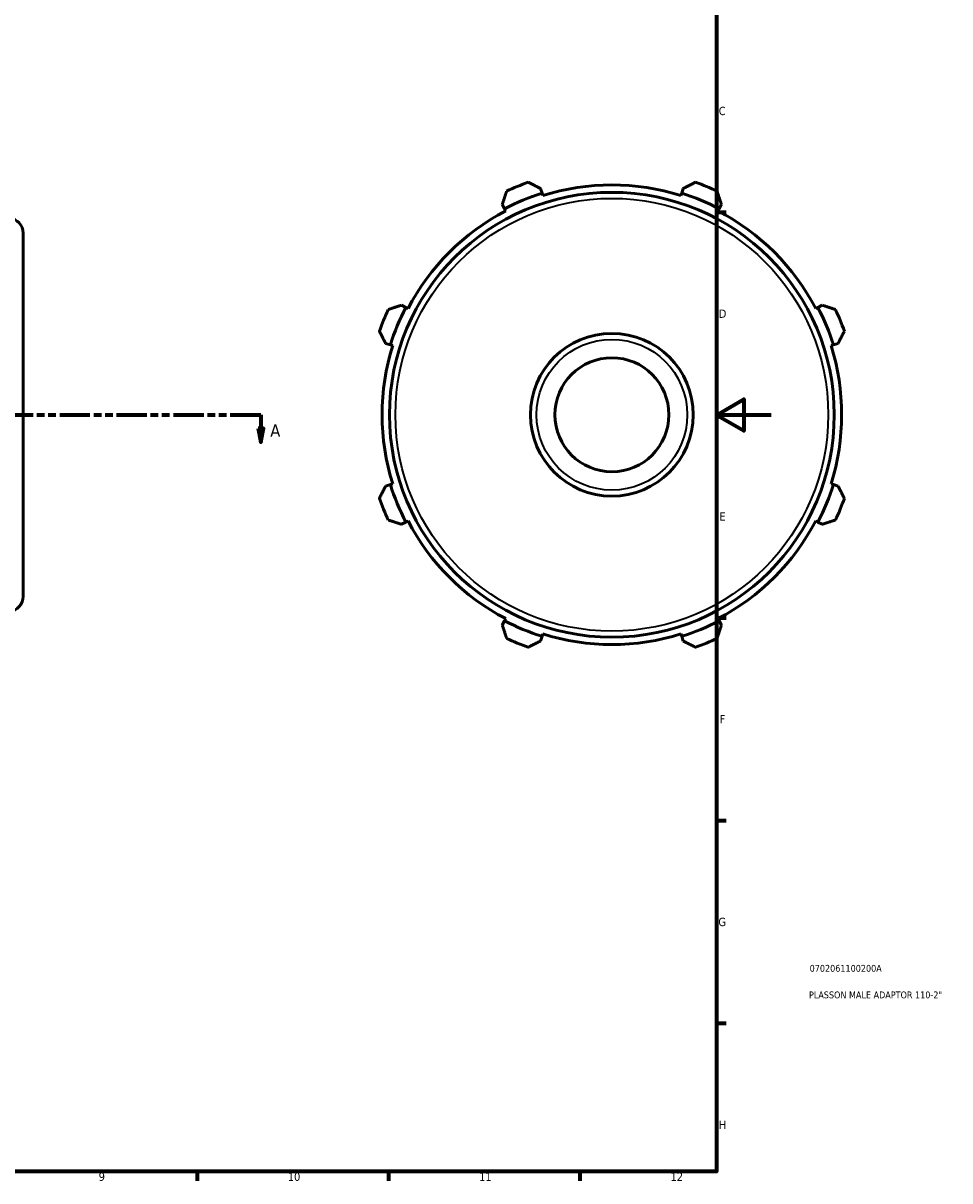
# Model space of a CAD drawing. Header units: millimetres. Extents: x -9 to 945, y -61 to 942.
# Tile 3 of 6: x 567 to 906, y 17 to 441. Entities that reach past the tile are written whole.
import ezdxf

# ---------------------------------------------------------------- set-up
doc = ezdxf.new("R2010")
doc.units = ezdxf.units.MM
doc.linetypes.add('DOUBLE_DASH_CHAIN', pattern=[1.2403, 0.6614, -0.0827, 0.1654, -0.0827, 0.1654, -0.0827])
for name, color, linetype, lineweight in [('Border (ANSI)', 7, 'Continuous', 70), ('Section Line (ANSI)', 7, 'DOUBLE_DASH_CHAIN', 70), ('Title (ISO)', 7, 'Continuous', 50), ('Visible (ANSI)', 7, 'Continuous', 50), ('Visible Narrow (ANSI)', 7, 'Continuous', 35)]:
    doc.layers.add(name, color=color, linetype=linetype, lineweight=lineweight)
doc.styles.add('Label Text (ANSI)', font='tahoma.ttf')
doc.styles.add('Note Text (ANSI)', font='tahoma.ttf')
doc.styles.add('Note Text (ISO)', font='tahoma.ttf')

# ---------------------------------------------------------------- blocks, each defined once
blk = doc.blocks.new('Borders Default Border')
at = {"layer": 'Border (ANSI)'}
for p, q in [((821, 371.25), (824.45, 371.25)), ((821, 222.75), (824.45, 222.75)), ((821, 148.5), (824.45, 148.5)), ((821, 74.25), (824.45, 74.25)), ((630.75, 20), (630.75, 16.55)), ((700.83, 20), (700.83, 16.55)), ((770.92, 20), (770.92, 16.55))]:
    blk.add_line(p, q, dxfattribs=at)
at = {"layer": 'Border (ANSI)', "flags": 128}
for points in [[(20, 20), (20, 574), (821, 574), (821, 20), (20, 20)], [(841, 297), (821, 297), (831, 302.77), (831, 291.23), (821, 297)]]:
    blk.add_lwpolyline(points, dxfattribs=at)
at = {"layer": 'Border (ANSI)', "attachment_point": 7, "style": 'Note Text (ANSI)'}
for s, insert, char_height in [('C', (821.8, 406.8), 3.05), ('D', (821.81, 332.6), 3.05), ('E', (822.05, 258.35), 3.05), ('F', (822.14, 184.1), 3.05), ('G', (821.66, 109.79), 3.05), ('H', (821.81, 35.6), 3.05), ('9', (594.7, 16.49), 3.05), ('10', (663.96, 16.49), 3.048), ('11', (734.04, 16.55), 3.048), ('12', (804.13, 16.55), 3.048)]:
    blk.add_mtext(s, dxfattribs=dict(at, insert=insert, char_height=char_height))
blk = doc.blocks.new('Title Blocks ISO')
at = {"layer": 'Title (ISO)', "color": 232, "true_color": 0xca0064, "style": 'Note Text (ISO)'}
for tag, p in [('PART_NUMBER_001', (34.08, 73.13)), ('DESCRIPTION_001', (33.84, 63.4))]:
    blk.add_attdef(tag, p, '', height=2.5, dxfattribs=at)
blk = doc.blocks.new('2dTransSection0')
at = {"layer": 'Section Line (ANSI)', "linetype": 'DOUBLE_DASH_CHAIN', "ltscale": 16.783997}
blk.add_line((205.7, 297.11), (654.07, 297.11), dxfattribs=at)
at = {"layer": 'Section Line (ANSI)', "linetype": 'Continuous'}
for p, q in [((205.7, 297.11), (216.91, 297.11)), ((205.7, 297.11), (205.7, 292.11)), ((642.86, 297.11), (654.07, 297.11)), ((654.07, 297.11), (654.07, 292.11)), ((204.7, 292.11), (205.7, 287.11)), ((206.7, 292.11), (204.7, 292.11)), ((205.7, 292.11), (205.7, 287.11)), ((205.7, 287.11), (206.7, 292.11)), ((653.07, 292.11), (654.07, 287.11)), ((655.07, 292.11), (653.07, 292.11)), ((654.07, 292.11), (654.07, 287.11)), ((654.07, 287.11), (655.07, 292.11))]:
    blk.add_line(p, q, dxfattribs=at)
at = {"layer": 'Section Line (ANSI)', "linetype": 'Continuous', "flags": 128}
for points in [[(204.7, 292.11), (205.7, 287.11), (206.7, 292.11), (204.7, 292.11)], [(653.07, 292.11), (654.07, 287.11), (655.07, 292.11), (653.07, 292.11)]]:
    blk.add_lwpolyline(points, dxfattribs=at)
at = {"layer": 'Section Line (ANSI)'}
for points in [[(204.7, 292.11), (205.7, 287.11), (206.7, 292.11), (204.7, 292.11)], [(653.07, 292.11), (654.07, 287.11), (655.07, 292.11), (653.07, 292.11)]]:
    blk.add_solid(points, dxfattribs=at)
at = {"layer": 'Section Line (ANSI)', "char_height": 4.57, "attachment_point": 7, "style": 'Label Text (ANSI)'}
for insert in [(198.33, 289.04), (657.54, 289.04)]:
    blk.add_mtext('A', dxfattribs=dict(at, insert=insert))

msp = doc.modelspace()

# ---------------------------------------------------------------- linework, layer by layer
at = {"layer": 'Visible (ANSI)'}
for p, q in [((757.063, 378.241), (756.519, 379.967)), ((757.336, 377.378), (757.063, 378.241)), ((808.226, 378.241), (807.953, 377.378)), ((808.77, 379.967), (808.226, 378.241)), ((742.528, 374.172), (743.364, 372.566)), ((821.925, 372.566), (822.761, 374.172)), ((743.364, 372.566), (743.781, 371.763)), ((821.508, 371.763), (821.925, 372.566)), ((567.031, 363.656), (567.031, 230.56)), ((707.187, 336.389), (705.581, 337.225)), ((707.989, 335.971), (707.187, 336.389)), ((858.103, 336.389), (857.3, 335.971)), ((859.708, 337.225), (858.103, 336.389)), ((699.786, 323.233), (701.512, 322.689)), ((701.512, 322.689), (702.375, 322.417)), ((862.914, 322.417), (863.777, 322.689)), ((863.777, 322.689), (865.503, 323.233)), ((701.512, 271.527), (699.786, 270.983)), ((702.375, 271.799), (701.512, 271.527)), ((863.777, 271.527), (862.914, 271.799)), ((865.503, 270.983), (863.777, 271.527)), ((705.581, 256.991), (707.187, 257.827)), ((707.187, 257.827), (707.989, 258.245)), ((857.3, 258.245), (858.103, 257.827)), ((858.103, 257.827), (859.708, 256.991)), ((743.364, 221.65), (742.528, 220.045)), ((743.781, 222.453), (743.364, 221.65)), ((821.925, 221.65), (821.508, 222.453)), ((822.761, 220.045), (821.925, 221.65)), ((757.063, 215.975), (757.336, 216.839)), ((807.953, 216.839), (808.226, 215.975)), ((756.519, 214.249), (757.063, 215.975)), ((808.226, 215.975), (808.77, 214.249))]:
    msp.add_line(p, q, dxfattribs=at)
for radius in [81.45, 29.807, 20.865]:
    msp.add_circle((782.645, 297.108), radius, dxfattribs=at)
for centre, radius, start, end in [((782.645, 297.108), 90.5, 109.79198, 115.20802), ((782.645, 297.108), 90.5, 64.79198, 70.20802), ((782.645, 297.108), 85.07, 107.5, 117.5), ((782.645, 297.108), 84.165, 72.5, 107.5), ((782.645, 297.108), 85.07, 62.5, 72.5), ((561.531, 363.656), 5.5, 0, 84), ((782.645, 297.108), 84.165, 117.5, 152.5), ((782.645, 297.108), 84.165, 27.5, 62.5), ((782.645, 297.108), 90.5, 154.79198, 160.20802), ((782.645, 297.108), 85.07, 152.5, 162.5), ((782.645, 297.108), 85.07, 17.5, 27.5), ((782.645, 297.108), 90.5, 19.79198, 25.20802), ((782.645, 297.108), 84.165, 162.5, 197.5), ((782.645, 297.108), 84.165, 342.5, 17.5), ((782.645, 297.108), 85.07, 197.5, 207.5), ((782.645, 297.108), 85.07, 332.5, 342.5), ((782.645, 297.108), 90.5, 199.79198, 205.20802), ((782.645, 297.108), 90.5, 334.79198, 340.20802), ((782.645, 297.108), 84.165, 207.5, 242.5), ((782.645, 297.108), 84.165, 297.5, 332.5), ((561.531, 230.56), 5.5, 276, 0), ((782.645, 297.108), 85.07, 242.5, 252.5), ((782.645, 297.108), 85.07, 287.5, 297.5), ((782.645, 297.108), 84.165, 252.5, 287.5), ((782.645, 297.108), 90.5, 244.79198, 250.20802), ((782.645, 297.108), 90.5, 289.79198, 295.20802)]:
    msp.add_arc(centre, radius, start, end, dxfattribs=at)
for points, weights in [([(756.519, 379.967), (754.306, 381.091), (752.001, 382.262)], [1.00576558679, 1.0110130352, 1.01545823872]), ([(813.288, 382.262), (810.983, 381.091), (808.77, 379.967)], [1.01545823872, 1.0110130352, 1.00576558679]), ([(744.1, 378.99), (743.298, 376.531), (742.528, 374.172)], [1.01545823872, 1.0110130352, 1.00576558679]), ([(822.761, 374.172), (821.991, 376.531), (821.189, 378.99)], [1.00576558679, 1.0110130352, 1.01545823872]), ([(705.581, 337.225), (703.221, 336.455), (700.763, 335.653)], [1.00576558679, 1.0110130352, 1.01545823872]), ([(864.526, 335.653), (862.068, 336.455), (859.708, 337.225)], [1.01545823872, 1.0110130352, 1.00576558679]), ([(697.491, 327.752), (698.661, 325.447), (699.786, 323.233)], [1.01545823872, 1.0110130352, 1.00576558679]), ([(865.503, 323.233), (866.628, 325.447), (867.799, 327.752)], [1.00576558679, 1.0110130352, 1.01545823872]), ([(699.786, 270.983), (698.661, 268.77), (697.491, 266.464)], [1.00576558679, 1.0110130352, 1.01545823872]), ([(867.799, 266.464), (866.628, 268.77), (865.503, 270.983)], [1.01545823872, 1.0110130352, 1.00576558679]), ([(700.763, 258.564), (703.221, 257.761), (705.581, 256.991)], [1.01545823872, 1.0110130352, 1.00576558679]), ([(859.708, 256.991), (862.068, 257.761), (864.526, 258.564)], [1.00576558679, 1.0110130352, 1.01545823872]), ([(742.528, 220.045), (743.298, 217.685), (744.1, 215.227)], [1.00576558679, 1.0110130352, 1.01545823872]), ([(821.189, 215.227), (821.991, 217.685), (822.761, 220.045)], [1.01545823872, 1.0110130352, 1.00576558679]), ([(752.001, 211.954), (754.306, 213.125), (756.519, 214.249)], [1.01545823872, 1.0110130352, 1.00576558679]), ([(808.77, 214.249), (810.983, 213.125), (813.288, 211.954)], [1.00576558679, 1.0110130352, 1.01545823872])]:
    msp.add_rational_spline(points, weights, degree=2, dxfattribs=at)
at = {"layer": 'Visible Narrow (ANSI)'}
for radius in [79.25, 27.607]:
    msp.add_circle((782.645, 297.108), radius, dxfattribs=at)

# ---------------------------------------------------------------- block references
msp.add_blockref('Borders Default Border', (0, 0))
msp.add_blockref('Title Blocks ISO', (821, 20)).add_auto_attribs({'PART_NUMBER_001': '0702061100200A', 'DESCRIPTION_001': 'PLASSON MALE ADAPTOR 110-2"'})
at = {"layer": 'Section Line (ANSI)'}
msp.add_blockref('2dTransSection0', (0, 0), dxfattribs=at)

doc.saveas('drawing.dxf')
